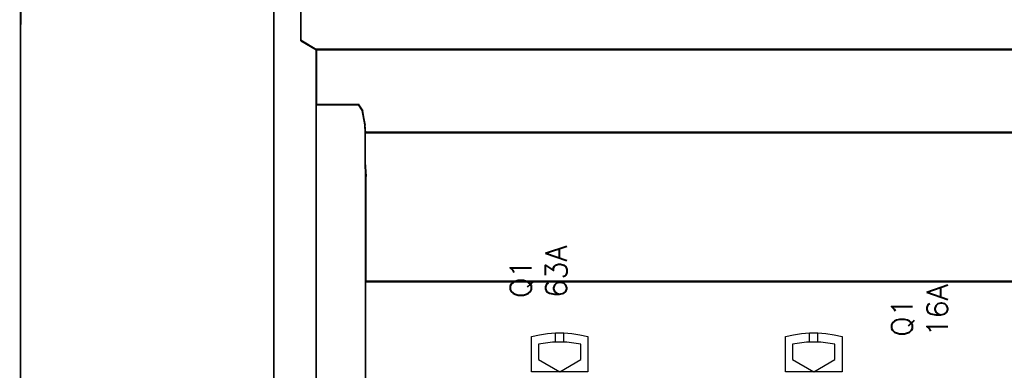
# Model space of a CAD drawing. Extents: x -543332 to -314699, y -9028 to 155584.
# Tile 235 of 256: x -347418 to -346023, y 39812 to 40309. Entities that reach past the tile are written whole.
import ezdxf

# ---------------------------------------------------------------- set-up
doc = ezdxf.new("R2010")
doc.units = 0
doc.header["$MEASUREMENT"] = 0
doc.layers.get('0').update_dxf_attribs({"color": 8})
for name, color, linetype in [('45', 8, 'Continuous'), ('50', 7, 'Continuous'), ('60', 7, 'Continuous')]:
    doc.layers.add(name, color=color, linetype=linetype)
doc.styles.get("Standard").update_dxf_attribs({"font": 'txt', "bigfont": 'BIGFONT.SHX'})

# ---------------------------------------------------------------- blocks, each defined once
blk = doc.blocks.new('*U992')
at = {"layer": '60', "color": 7}
for points in [[(-36, -422.906636), (-35.825033, 25.020506), (-36, -422.906636)], [(314, 2.912724), (-35.827515, 3.027725), (-36, -400.568087), (313.827515, -400.654337), (314, 2.912724)]]:
    blk.add_lwpolyline(points, close=True, dxfattribs=at)
blk = doc.blocks.new('*C993')
at = {"layer": '50', "color": 7}
for points in [[(0.00871, -62.085311), (0.00871, -65.021152), (0.00871, -73.754035), (0.00871, -89.030361), (0.00871, -92.364282), (0.00871, -308.919879)], [(3.818216, -4.141941), (3.818216, -66.582098), (6.008797, -67.85232), (6.008797, -67.85232), (272.015062, -67.85232)], [(3.818216, -4.141941), (3.818216, -66.582098), (6.008797, -67.85232), (272.015062, -67.85232)], [(265.020137, -206.479664), (13.003722, -206.479664), (13.003722, -187.766109), (13.003722, -100.693328), (13.003722, -92.381723), (13.003722, -85.7623), (12.929043, -83.796381), (12.929043, -79.565923), (12.879257, -78.495866), (12.530755, -76.430407), (12.008003, -75.634086), (6.008797, -75.634086), (6.008797, -75.634086), (6.008797, -67.795296), (3.818216, -66.526159), (3.818216, -4.139345)]]:
    blk.add_lwpolyline(points, dxfattribs=at)
for points in [[(3.818216, -4.138135), (3.818216, -66.583862), (3.818216, -4.138135)], [(0.00871, -65.090313), (0.00871, -62.071436), (0.00871, -65.090313)], [(0.00871, -73.821222), (0.00871, -65.008221), (0.00871, -73.821222)], [(3.818216, -66.499122), (6.090134, -67.85232), (3.818216, -66.499122)], [(272.015906, -67.770228), (6.007953, -67.770228), (272.015906, -67.770228)], [(6.007953, -67.770228), (6.007953, -75.685511), (6.007953, -67.770228)], [(12.928242, -79.617995), (265.095617, -79.617995), (265.095617, -79.592947), (265.145403, -78.540925), (265.493907, -76.46193), (266.016663, -75.66039), (272.015906, -75.66039), (272.015906, -67.770228), (6.007953, -67.770228), (6.007953, -75.66039), (12.007197, -75.66039), (12.529952, -76.46193), (12.878456, -78.540925), (12.928242, -79.617995)], [(12.965938, -79.578273), (265.057921, -79.578273), (265.057921, -79.553392), (265.107692, -78.508425), (265.456092, -76.443371), (265.978691, -75.647205), (271.976141, -75.647205), (271.976141, -67.80995), (6.047718, -67.80995), (6.047718, -75.647205), (12.045168, -75.647205), (12.567768, -76.443371), (12.916167, -78.508425), (12.965938, -79.578273)], [(0.00871, -89.095678), (0.00871, -73.73913), (0.00871, -89.095678)], [(6.007953, -75.603418), (6.007953, -83.945051), (6.007953, -75.603418)], [(12.086726, -75.603418), (6.007953, -75.603418), (12.086726, -75.603418)], [(12.608976, -76.4826), (12.004545, -75.603418), (12.608976, -76.4826)], [(12.958909, -78.548147), (12.526794, -76.400508), (12.958909, -78.548147)], [(13.006628, -79.617995), (12.876728, -78.466055), (13.006628, -79.617995)], [(12.924446, -79.535902), (265.099413, -79.535902), (12.924446, -79.535902)], [(12.924446, -83.84707), (12.924446, -79.535902), (12.924446, -83.84707)], [(12.999128, -100.73689), (265.024731, -100.73689), (265.024731, -92.396337), (265.024731, -85.75386), (265.099413, -83.781094), (265.099413, -79.535902), (12.924446, -79.535902), (12.924446, -83.781094), (12.999128, -85.75386), (12.999128, -92.396337), (12.999128, -100.73689)], [(13.038869, -100.697168), (264.98499, -100.697168), (264.98499, -92.387868), (264.98499, -85.770282), (265.059648, -83.804909), (265.059648, -79.575624), (12.964211, -79.575624), (12.964211, -83.804909), (13.038869, -85.770282), (13.038869, -92.387868), (13.038869, -100.697168)], [(6.007953, -83.862959), (6.007953, -92.427035), (6.007953, -83.862959)], [(13.083507, -85.811988), (12.924446, -83.76233), (13.083507, -85.811988)], [(12.998674, -85.729896), (12.998674, -92.427035), (12.998674, -85.729896)], [(0.00871, -92.427035), (0.00871, -89.010938), (0.00871, -92.427035)], [(0.00871, -308.938747), (0.00871, -92.344943), (0.00871, -308.938747)], [(6.007953, -92.344943), (6.007953, -343.067942), (6.007953, -92.344943)], [(12.998674, -92.344943), (12.998674, -206.479664), (12.998674, -92.344943)], [(265.025185, -100.654798), (12.998674, -100.654798), (265.025185, -100.654798)], [(12.998674, -187.773222), (265.025185, -187.773222), (265.025185, -100.654798), (12.998674, -100.654798), (12.998674, -187.773222)]]:
    blk.add_lwpolyline(points, close=True, dxfattribs=at)
blk = doc.blocks.new('*U994')
at = {"layer": '45', "color": 7}
for points in [[(36.497254, -113.500912), (36.497254, -108.485002), (36.497254, -108.485002), (37.627512, -108.238894), (38.769483, -108.074823), (39.923165, -107.992787), (41.082705, -107.992787), (42.230531, -108.074823), (43.378358, -108.238894), (44.508616, -108.485002), (44.508616, -108.485002), (44.508616, -113.500912), (36.497254, -113.500912)], [(72.49271, -113.500912), (72.49271, -108.485002), (72.49271, -108.485002), (73.622968, -108.238894), (74.770794, -108.074823), (75.918621, -107.992787), (77.07816, -107.992787), (78.231843, -108.074823), (79.373813, -108.238894), (80.504071, -108.485002), (80.504071, -108.485002), (80.504071, -113.500912), (72.49271, -113.500912)], [(43.514486, -109.589978), (42.518355, -109.425801), (41.510506, -109.314395), (40.502656, -109.285078), (39.500666, -109.314395), (38.492817, -109.425801), (37.496686, -109.589978), (37.496686, -109.589978), (37.496686, -111.765325), (37.496686, -111.765325), (40.502656, -113.500912), (40.502656, -113.500912), (43.514486, -111.765325), (43.514486, -111.765325), (43.514486, -109.589978), (43.514486, -109.589978)], [(79.504639, -109.589978), (78.514368, -109.425801), (77.512378, -109.314395), (76.498669, -109.285078), (75.49082, -109.314395), (74.48297, -109.425801), (73.48684, -109.589978), (73.48684, -109.589978), (73.48684, -111.765325), (73.48684, -111.765325), (76.498669, -113.500912), (76.498669, -113.500912), (79.504639, -111.765325), (79.504639, -111.765325), (79.504639, -109.589978), (79.504639, -109.589978)]]:
    blk.add_lwpolyline(points, close=True, dxfattribs=at)
for points in [[(39.893202, -109.316855), (39.893202, -107.992787)], [(41.09146, -109.316855), (41.09146, -107.992787)], [(75.89661, -109.316855), (75.89661, -107.992787)], [(77.094868, -109.316855), (77.094868, -107.992787)]]:
    blk.add_lwpolyline(points, dxfattribs=at)
blk = doc.blocks.new('*U995')

msp = doc.modelspace()

# ---------------------------------------------------------------- block references
at = {"xscale": 10, "yscale": 10, "zscale": 10}
for name in ['*U992', '*C993']:
    msp.add_blockref(name, (-347057.5, 40944.6), dxfattribs=at)
ref = msp.add_blockref('*U994', (-347057.5, 40944.6), dxfattribs=dict(xscale=10, yscale=10, zscale=10))
ref.add_attrib('Oznaczenie', 'Q1', (-346692.5, 39914.6), dxfattribs={"height": 30, "rotation": 90, "flags": 2})
ref.add_attrib('Pr¹d znamionowy', '63A', (-346642.5, 39914.6), dxfattribs={"height": 30, "rotation": 90, "flags": 2})
ref = msp.add_blockref('*U995', (-347057.5, 40944.6), dxfattribs=dict(xscale=10, yscale=10, zscale=10))
ref.add_attrib('Oznaczenie', 'Q1', (-346152.5, 39859.6), dxfattribs={"height": 30, "rotation": 90, "flags": 2})
ref.add_attrib('Pr¹d znamionowy', '16A', (-346102.5, 39859.6), dxfattribs={"height": 30, "rotation": 90, "flags": 2})

doc.saveas('drawing.dxf')
